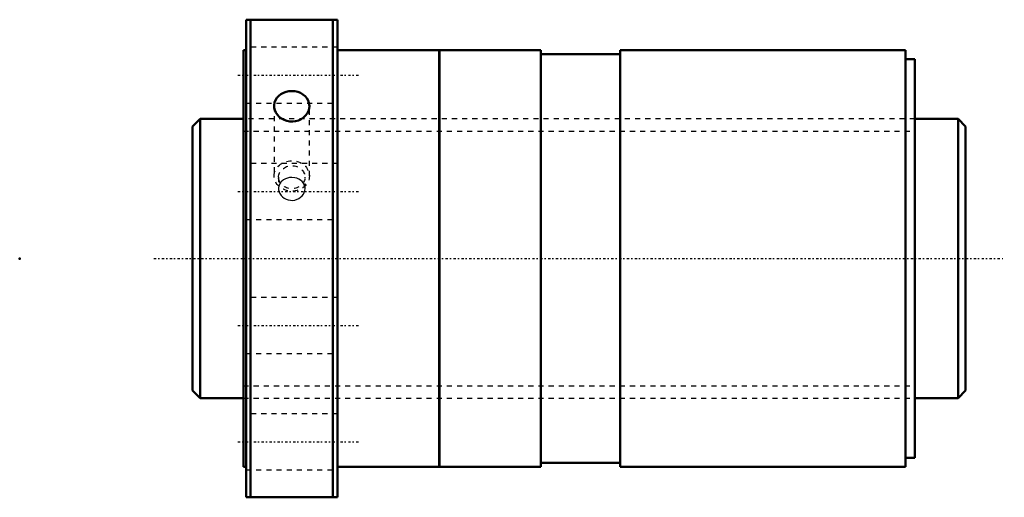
# Model space of a CAD drawing. Header units: millimetres. Extents: x -44 to 150, y -47 to 47.
import ezdxf

# ---------------------------------------------------------------- set-up
doc = ezdxf.new("R2010")
doc.units = ezdxf.units.MM
doc.linetypes.add('Center', pattern=[1.5, 0.45, -0.5, 0.05, -0.5])
doc.linetypes.add('Dashed', pattern=[2, 1, -1])
for name, color, linetype, lineweight in [('2d ConnectionPoints', 7, 'Continuous', 50), ('AM_0', 7, 'Continuous', 50), ('AM_5', 3, 'Continuous', 25), ('AM_7', 7, 'Center', 25), ('AM_9', 6, 'Dashed', 25)]:
    doc.layers.add(name, color=color, linetype=linetype, lineweight=lineweight)

# ---------------------------------------------------------------- blocks, each defined once
blk = doc.blocks.new('1_SDAN5512VAX_4_nut_0_in_SDAN5512VAX_4G0_152LC0_0G000__4')
at = {"layer": 'AM_0'}
for p, q in [((0.5, 47), (18.5, 47)), ((0.5, 47), (0.5, -47)), ((1.4, 47), (1.4, -47)), ((17.6, 47), (17.6, -47)), ((18.5, 47), (18.5, -47)), ((0, 41), (0, -41)), ((0.5, 41), (0, 41)), ((38.5, 41), (18.5, 41)), ((38.5, 41), (38.5, -41)), ((38.53, 41), (38.53, -41)), ((58.5, 41), (38.53, 41)), ((58.5, 41), (58.5, -41)), ((74.1, 41), (74.1, -41)), ((130.2, 41), (74.1, 41)), ((130.2, 41), (130.2, -41)), ((38.53, 40), (38.5, 40)), ((74.1, 40.18), (58.5, 40.18)), ((132, 39.2), (130.2, 39.2)), ((132, 39.2), (132, -39.2)), ((38.5, -40), (38.53, -40)), ((58.5, -40.18), (74.1, -40.18)), ((130.2, -39.2), (132, -39.2)), ((0, -41), (0.5, -41)), ((18.5, -41), (38.5, -41)), ((38.53, -41), (58.5, -41)), ((74.1, -41), (130.2, -41)), ((18.5, -47), (0.5, -47))]:
    blk.add_line(p, q, dxfattribs=at)
for points in [[(6.04, 30), (6.05, 30.18), (6.13, 30.68), (6.31, 31.15), (6.58, 31.59), (6.94, 31.99), (7.36, 32.32), (7.85, 32.59), (8.38, 32.79), (8.95, 32.91), (9.53, 32.95), (10.11, 32.9), (10.67, 32.77), (11.2, 32.57), (11.68, 32.3), (12.1, 31.95), (12.45, 31.56), (12.71, 31.11), (12.88, 30.63), (12.96, 30)], [(12.96, 30), (12.91, 29.5), (12.76, 29), (12.53, 28.54), (12.2, 28.11), (11.8, 27.74), (11.34, 27.43), (10.82, 27.19), (10.26, 27.03), (9.68, 26.96), (9.1, 26.98), (8.53, 27.08), (7.99, 27.27), (7.49, 27.53), (7.05, 27.86), (6.67, 28.26), (6.38, 28.7), (6.17, 29.18), (6.06, 29.68), (6.04, 30)]]:
    blk.add_lwpolyline(points, dxfattribs=at)
at = {"layer": 'AM_7'}
for p, q in [((-1.08, 36.06), (22.68, 36.06)), ((-1.08, 13.2), (22.68, 13.2)), ((-1.08, -13.2), (22.68, -13.2)), ((-1.08, -36.06), (22.68, -36.06))]:
    blk.add_line(p, q, dxfattribs=at)
at = {"layer": 'AM_9'}
for p, q in [((18.5, 41.56), (0.5, 41.56)), ((0.5, 30.56), (18.5, 30.56)), ((6.04, 30), (6.04, 16.25)), ((12.96, 16.25), (12.96, 30)), ((132, 27.5), (0, 27.5)), ((18.5, 18.7), (0.5, 18.7)), ((6.9, 16), (6.9, 13.75)), ((12.1, 13.75), (12.1, 16)), ((0.5, 7.7), (18.5, 7.7)), ((18.5, -7.7), (0.5, -7.7)), ((0.5, -18.7), (18.5, -18.7)), ((0, -27.5), (132, -27.5)), ((18.5, -30.56), (0.5, -30.56)), ((0.5, -41.56), (18.5, -41.56))]:
    blk.add_line(p, q, dxfattribs=at)
for points in [[(9.5, 15.94), (9.07, 15.91), (8.64, 15.82), (8.25, 15.68), (7.88, 15.47), (7.57, 15.23), (7.3, 14.93), (7.27, 14.89)], [(11.74, 14.87), (11.53, 15.13), (11.23, 15.4), (10.88, 15.62), (10.49, 15.78), (10.07, 15.89), (9.5, 15.94)], [(7.27, 14.89), (7.1, 14.61), (6.96, 14.25), (6.9, 13.88), (6.9, 13.75)], [(6.9, 13.75), (6.92, 13.49), (7, 13.12), (7.16, 12.76), (7.38, 12.43), (7.66, 12.13), (7.99, 11.87), (8.38, 11.67), (8.78, 11.53), (9.22, 11.45), (9.65, 11.44), (10.08, 11.5), (10.89, 11.8), (11.23, 12.04), (11.54, 12.33), (11.78, 12.65), (11.96, 13.01), (12.06, 13.37), (12.1, 13.75)], [(12.1, 13.75), (12.1, 13.76), (12.06, 14.13), (11.95, 14.49), (11.74, 14.87)]]:
    blk.add_lwpolyline(points, dxfattribs=at)
for centre, major_axis in [((9.5, 16.25), (-3.46, 0)), ((9.5, 16), (-2.6, 0))]:
    blk.add_ellipse(centre, major_axis=major_axis, ratio=0.866025, dxfattribs=at)
blk = doc.blocks.new('2_0SDAN5512VAX_40Shaft_0_in_SDAN5512VAX_4G0_152LC0_0G000__4')
at = {"layer": 'AM_0'}
for p, q in [((-8.5, 27.5), (-10, 26)), ((0, 27.5), (-8.5, 27.5)), ((-8.5, 27.5), (-8.5, -27.5)), ((140.5, 27.5), (132, 27.5)), ((140.5, 27.5), (140.5, -27.5)), ((142, 26), (140.5, 27.5)), ((-10, 26), (-10, -26)), ((142, 26), (142, -26)), ((-10, -26), (-8.5, -27.5)), ((140.5, -27.5), (142, -26)), ((-8.5, -27.5), (0, -27.5)), ((132, -27.5), (140.5, -27.5))]:
    blk.add_line(p, q, dxfattribs=at)
at = {"layer": 'AM_5', "linetype": 'Dashed'}
for p, q in [((0, 25.0465), (132, 25.0465)), ((0, -25.0465), (132, -25.0465))]:
    blk.add_line(p, q, dxfattribs=at)
at = {"layer": 'AM_7'}
blk.add_line((-17.6, 0), (149.6, 0), dxfattribs=at)
at = {"layer": 'AM_9'}
for p, q in [((132, 27.5), (0, 27.5)), ((0, -27.5), (132, -27.5))]:
    blk.add_line(p, q, dxfattribs=at)

msp = doc.modelspace()

# ---------------------------------------------------------------- linework, layer by layer
at = {"layer": '2d ConnectionPoints'}
for p in [(-44, 0), (0, 0), (142, 0)]:
    msp.add_point(p, dxfattribs=at)

# ---------------------------------------------------------------- block references
for name in ['1_SDAN5512VAX_4_nut_0_in_SDAN5512VAX_4G0_152LC0_0G000__4', '2_0SDAN5512VAX_40Shaft_0_in_SDAN5512VAX_4G0_152LC0_0G000__4']:
    msp.add_blockref(name, (0, 0))

doc.saveas('drawing.dxf')
